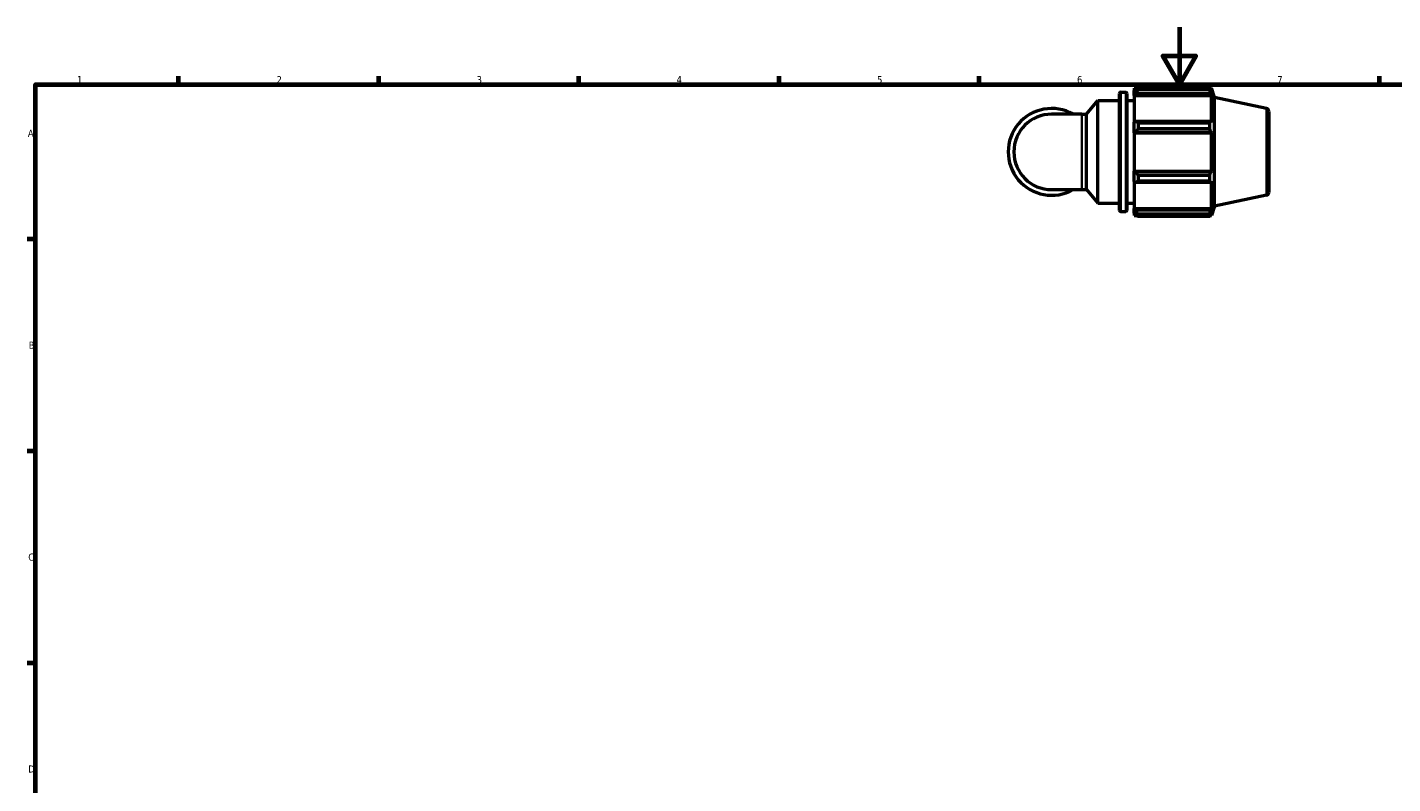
# Model space of a CAD drawing. Header units: millimetres. Extents: x 0 to 931, y 0 to 900.
# Tile 2 of 5: x 17 to 495, y 329 to 594. Entities that reach past the tile are written whole.
import ezdxf

# ---------------------------------------------------------------- set-up
doc = ezdxf.new("R2010")
doc.units = ezdxf.units.MM
for name, color, linetype, lineweight in [('Border (ISO)', 7, 'Continuous', 70), ('Visible (ISO)', 7, 'Continuous', 50), ('Visible Narrow (ISO)', 7, 'Continuous', 35)]:
    doc.layers.add(name, color=color, linetype=linetype, lineweight=lineweight)
doc.styles.add('Note Text (ISO)', font='tahoma.ttf')

# ---------------------------------------------------------------- blocks, each defined once
blk = doc.blocks.new('Borders Default Border')
at = {"layer": 'Border (ISO)'}
for p, q in [((70.08, 574), (70.08, 576.9)), ((140.17, 574), (140.17, 576.9)), ((210.25, 574), (210.25, 576.9)), ((280.33, 574), (280.33, 576.9)), ((350.42, 574), (350.42, 576.9)), ((490.58, 574), (490.58, 576.9)), ((20, 519.75), (17.1, 519.75)), ((20, 445.5), (17.1, 445.5)), ((20, 371.25), (17.1, 371.25))]:
    blk.add_line(p, q, dxfattribs=at)
at = {"layer": 'Border (ISO)', "flags": 128}
for points in [[(420.5, 594), (420.5, 574), (414.73, 584), (426.27, 584), (420.5, 574)], [(20, 20), (20, 574), (821, 574), (821, 20), (20, 20)]]:
    blk.add_lwpolyline(points, dxfattribs=at)
at = {"layer": 'Border (ISO)', "color": 232, "true_color": 0xca0064, "char_height": 2.5, "attachment_point": 7, "style": 'Note Text (ISO)'}
for s, insert in [('1', (34.48, 574.4)), ('2', (104.37, 574.4)), ('3', (174.43, 574.35)), ('4', (244.42, 574.4)), ('5', (314.64, 574.35)), ('6', (384.66, 574.35)), ('7', (454.77, 574.4)), ('A', (17.29, 555.62)), ('B', (17.59, 481.37)), ('C', (17.43, 407.08)), ('D', (17.43, 332.88))]:
    blk.add_mtext(s, dxfattribs=dict(at, insert=insert))

msp = doc.modelspace()

# ---------------------------------------------------------------- linework, layer by layer
at = {"layer": 'Visible (ISO)'}
for p, q in [((399.585, 529.861), (399.585, 570.821)), ((399.985, 571.221), (401.719, 571.221)), ((402.119, 570.821), (402.119, 529.861)), ((404.652, 572.661), (404.652, 571.856)), ((404.652, 572.661), (405.674, 572.661)), ((405.132, 572.314), (404.652, 571.856)), ((404.652, 570.352), (404.652, 571.856)), ((404.652, 570.352), (405.132, 570.777)), ((404.652, 570.139), (404.652, 570.352)), ((404.652, 570.139), (404.652, 560.758)), ((404.652, 570.139), (431.706, 570.139)), ((405.132, 570.777), (431.472, 570.777)), ((406.092, 572.923), (406.092, 572.055)), ((406.092, 572.923), (431.16, 572.923)), ((431.16, 572.055), (406.092, 572.055)), ((431.16, 572.055), (431.16, 572.923)), ((431.296, 572.661), (431.706, 572.661)), ((431.706, 571.628), (431.472, 572.314)), ((431.472, 570.777), (431.706, 570.139)), ((432.772, 569.379), (431.706, 572.661)), ((431.706, 571.628), (431.706, 572.661)), ((431.706, 560.647), (431.706, 570.139)), ((432.772, 531.302), (432.772, 569.379)), ((450.98, 565.509), (432.772, 569.379)), ((387.975, 563.561), (391.985, 568.341)), ((391.985, 532.341), (391.985, 568.341)), ((391.985, 568.341), (399.585, 568.341)), ((402.119, 568.341), (404.652, 568.341)), ((451.772, 564.531), (451.772, 536.15)), ((386.348, 563.561), (375.772, 563.561)), ((386.348, 563.561), (387.975, 563.561)), ((387.975, 537.12), (387.975, 563.561)), ((405.132, 560.979), (404.652, 560.758)), ((404.652, 557.125), (404.652, 560.758)), ((431.472, 560.979), (405.132, 560.979)), ((406.092, 560.562), (406.092, 558.467)), ((406.092, 560.562), (431.16, 560.562)), ((431.16, 558.467), (431.16, 560.562)), ((431.706, 560.647), (431.472, 560.979)), ((404.652, 557.125), (405.132, 557.269)), ((404.652, 557.052), (404.652, 557.125)), ((404.652, 557.052), (404.652, 543.629)), ((404.652, 557.052), (431.706, 557.052)), ((405.132, 557.269), (431.472, 557.269)), ((431.16, 558.467), (406.092, 558.467)), ((431.472, 557.269), (431.706, 557.052)), ((431.706, 543.629), (431.706, 557.052)), ((404.652, 543.557), (404.652, 543.629)), ((404.652, 543.629), (431.706, 543.629)), ((404.652, 539.924), (404.652, 543.557)), ((405.132, 543.412), (404.652, 543.557)), ((431.472, 543.412), (405.132, 543.412)), ((406.092, 542.214), (406.092, 540.119)), ((406.092, 542.214), (431.16, 542.214)), ((431.16, 540.119), (431.16, 542.214)), ((431.706, 543.629), (431.472, 543.412)), ((375.772, 537.12), (386.348, 537.12)), ((386.348, 537.12), (387.975, 537.12)), ((387.975, 537.12), (391.985, 532.341)), ((404.652, 539.924), (405.132, 539.702)), ((404.652, 539.924), (404.652, 530.543)), ((405.132, 539.702), (431.472, 539.702)), ((431.16, 540.119), (406.092, 540.119)), ((431.472, 539.702), (431.706, 540.034)), ((431.706, 530.543), (431.706, 540.034)), ((391.985, 532.341), (399.585, 532.341)), ((402.119, 532.341), (404.652, 532.341)), ((432.772, 531.302), (431.706, 528.021)), ((450.98, 535.172), (432.772, 531.302)), ((399.985, 529.461), (401.719, 529.461)), ((404.652, 530.33), (404.652, 530.543)), ((404.652, 530.543), (431.706, 530.543)), ((404.652, 528.825), (404.652, 530.33)), ((405.132, 529.904), (404.652, 530.33)), ((404.652, 528.825), (405.132, 528.367)), ((404.652, 528.825), (404.652, 528.021)), ((404.652, 528.021), (405.674, 528.021)), ((431.472, 529.904), (405.132, 529.904)), ((406.092, 528.626), (406.092, 527.758)), ((406.092, 528.626), (431.16, 528.626)), ((431.16, 527.758), (406.092, 527.758)), ((431.16, 527.758), (431.16, 528.626)), ((431.296, 528.021), (431.706, 528.021)), ((431.706, 530.543), (431.472, 529.904)), ((431.472, 528.367), (431.706, 529.054)), ((431.706, 528.021), (431.706, 529.054))]:
    msp.add_line(p, q, dxfattribs=at)
for centre, radius, start, end in [((399.985, 570.821), 0.4, 90, 180), ((401.719, 570.821), 0.4, 0, 90), ((375.772, 550.341), 15.204, 60.40815, 299.59185), ((450.772, 564.531), 1, 0, 78), ((375.772, 550.341), 13.22, 90, 270), ((450.772, 536.15), 1, 282, 0), ((399.985, 529.861), 0.4, 180, 270), ((401.719, 529.861), 0.4, 270, 0)]:
    msp.add_arc(centre, radius, start, end, dxfattribs=at)
for points, weights in [([(406.092, 572.923), (405.593, 572.612), (405.132, 572.314)], [1.01825972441, 1.01288852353, 1.00672316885]), ([(405.132, 570.777), (405.593, 571.403), (406.092, 572.055)], [1.00672316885, 1.01288852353, 1.01825972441]), ([(431.16, 572.923), (431.322, 572.612), (431.472, 572.314)], [1, 1.0026496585, 1.00448567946]), ([(431.472, 570.777), (431.322, 571.403), (431.16, 572.055)], [1.00448567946, 1.0026496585, 1]), ([(406.092, 560.562), (405.593, 560.775), (405.132, 560.979)], [1.01825972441, 1.01288852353, 1.00672316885]), ([(431.16, 560.562), (431.322, 560.775), (431.472, 560.979)], [1, 1.0026496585, 1.00448567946]), ([(405.132, 557.269), (405.593, 557.856), (406.092, 558.467)], [1.00672316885, 1.01288852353, 1.01825972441]), ([(431.472, 557.269), (431.322, 557.856), (431.16, 558.467)], [1.00448567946, 1.0026496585, 1]), ([(406.092, 542.214), (405.593, 542.825), (405.132, 543.412)], [1.01825972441, 1.01288852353, 1.00672316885]), ([(431.16, 542.214), (431.322, 542.825), (431.472, 543.412)], [1, 1.0026496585, 1.00448567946]), ([(405.132, 539.702), (405.593, 539.906), (406.092, 540.119)], [1.00672316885, 1.01288852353, 1.01825972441]), ([(431.472, 539.702), (431.322, 539.906), (431.16, 540.119)], [1.00448567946, 1.0026496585, 1]), ([(406.092, 528.626), (405.593, 529.278), (405.132, 529.904)], [1.01825972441, 1.01288852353, 1.00672316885]), ([(405.132, 528.367), (405.593, 528.069), (406.092, 527.758)], [1.00672316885, 1.01288852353, 1.01825972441]), ([(431.16, 528.626), (431.322, 529.278), (431.472, 529.904)], [1, 1.0026496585, 1.00448567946]), ([(431.472, 528.367), (431.322, 528.069), (431.16, 527.758)], [1.00448567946, 1.0026496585, 1])]:
    msp.add_rational_spline(points, weights, degree=2, dxfattribs=at)
at = {"layer": 'Visible Narrow (ISO)'}
for p, q in [((399.985, 570.964), (399.985, 529.718)), ((401.719, 529.718), (401.719, 570.964)), ((450.98, 535.359), (450.98, 565.322)), ((386.348, 537.283), (386.348, 563.398))]:
    msp.add_line(p, q, dxfattribs=at)

# ---------------------------------------------------------------- block references
msp.add_blockref('Borders Default Border', (0, 0))

doc.saveas('drawing.dxf')
